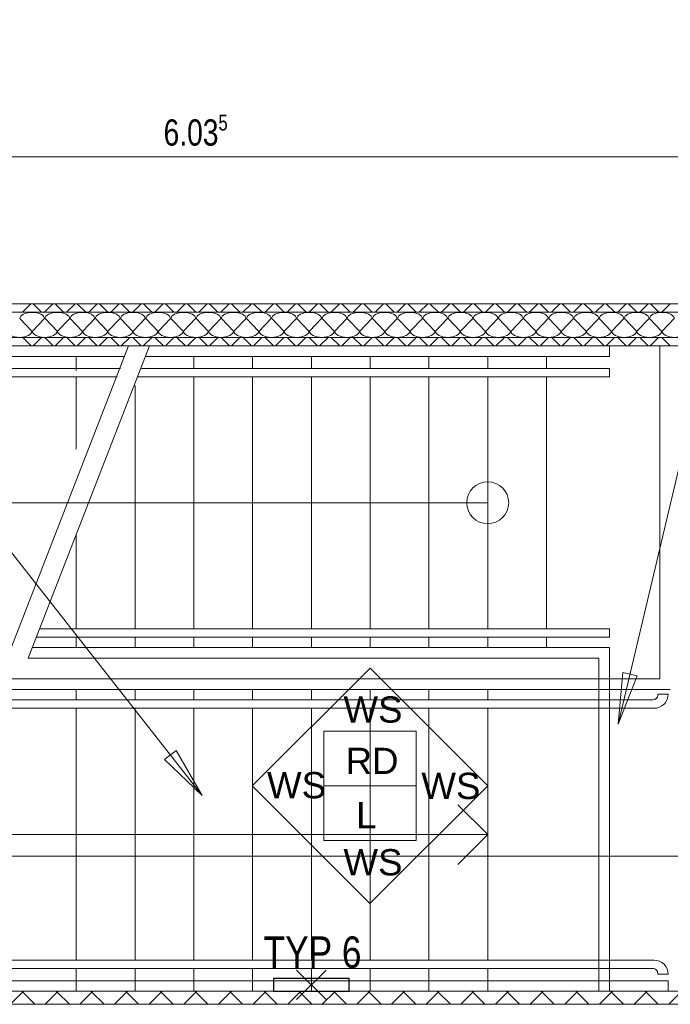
# Model space of a CAD drawing. Extents: x 1101 to 1942, y 41 to 882.
# Tile 78 of 113: x 1350 to 1412, y 691 to 785. Entities that reach past the tile are written whole.
import ezdxf
from ezdxf.lldxf.tags import DXFTag

# ---------------------------------------------------------------- set-up
doc = ezdxf.new("R2010")
doc.units = 0
doc.layers.get('0').update_dxf_attribs({"lineweight": 13})
for name, color, linetype, lineweight in [('Axen', 7, 'Continuous', 25), ('Beschriftung', 7, 'Continuous', 25), ('BI_X_Geometrie', 7, 'Continuous', 13), ('Fullfläche', 7, 'Continuous', 25), ('Maßlinien', 7, 'Continuous', 25), ('Treppen', 7, 'Continuous', 25), ('Wände', 7, 'Continuous', 25)]:
    doc.layers.add(name, color=color, linetype=linetype, lineweight=lineweight)
doc.layers.add('BI_E_Licht', color=7, linetype='Continuous', lineweight=25, true_color=0xff6600)
doc.styles.get("Standard").update_dxf_attribs({"font": 'arial.ttf'})
tags = doc.linetypes.add('ALL_S25', pattern=[0.001, 0, -0.001]).pattern_tags.tags
tags[6:7] = [DXFTag(74, 4), DXFTag(75, 0), DXFTag(340, '0'), DXFTag(46, 1.0), DXFTag(50, 0.0), DXFTag(44, 0.0), DXFTag(45, 0.0)]
tags[4:5] = [DXFTag(74, 4), DXFTag(75, 0), DXFTag(340, '0'), DXFTag(46, 1.0), DXFTag(50, 0.0), DXFTag(44, 0.0), DXFTag(45, 0.0)]
tags = doc.linetypes.add('PUNKT2_S9-A03CP7E21H', pattern=[0.001, 0, -0.001]).pattern_tags.tags
tags[6:7] = [DXFTag(74, 4), DXFTag(75, 0), DXFTag(340, '0'), DXFTag(46, 1.0), DXFTag(50, 0.0), DXFTag(44, 0.0), DXFTag(45, 0.0)]
tags[4:5] = [DXFTag(74, 4), DXFTag(75, 0), DXFTag(340, '0'), DXFTag(46, 1.0), DXFTag(50, 0.0), DXFTag(44, 0.0), DXFTag(45, 0.0)]
tags = doc.linetypes.add('VERDECKT2_S2-A03CP7E31H', pattern=[0.0027, 0.002, -0.0007]).pattern_tags.tags
tags[6:7] = [DXFTag(74, 4), DXFTag(75, 0), DXFTag(340, '0'), DXFTag(46, 1.0), DXFTag(50, 0.0), DXFTag(44, 0.0), DXFTag(45, 0.0)]
tags[4:5] = [DXFTag(74, 4), DXFTag(75, 0), DXFTag(340, '0'), DXFTag(46, 1.0), DXFTag(50, 0.0), DXFTag(44, 0.0), DXFTag(45, 0.0)]

# ---------------------------------------------------------------- blocks, each defined once
blk = doc.blocks.new('Referenz-A03CP7E41H', base_point=(1127.794, 89.807))
at = {"layer": 'Axen', "color": 0, "linetype": 'ALL_S25', "lineweight": -2, "ltscale": 0.13}
blk.add_line((1661.911, 757.448), (1222.401, 757.448), dxfattribs=at)
at = {"layer": 'Beschriftung', "color": 0, "lineweight": -2}
for p, q in [((1406.928, 717.399), (1437.188, 845.28)), ((1367.298, 710.602), (1281.304, 820.164)), ((1372.072, 711.521), (1383.287, 722.732)), ((1383.287, 722.732), (1394.498, 711.517)), ((1406.928, 717.399), (1407.375, 722.328)), ((1406.928, 717.399), (1407.375, 722.328)), ((1408.737, 722.006), (1406.928, 717.399)), ((1408.737, 722.006), (1406.928, 717.399)), ((1407.375, 722.328), (1408.737, 722.006)), ((1407.375, 722.328), (1408.737, 722.006)), ((1408.056, 722.167), (1408.137, 722.508)), ((1378.885, 711.52), (1378.886, 716.72)), ((1378.886, 716.72), (1387.686, 716.719)), ((1387.686, 716.719), (1387.685, 711.519)), ((1363.722, 714.025), (1364.823, 714.889)), ((1363.722, 714.025), (1364.823, 714.889)), ((1364.273, 714.457), (1364.057, 714.732)), ((1364.823, 714.889), (1367.298, 710.602)), ((1364.823, 714.889), (1367.298, 710.602)), ((1367.298, 710.602), (1363.722, 714.025)), ((1367.298, 710.602), (1363.722, 714.025)), ((1383.283, 700.306), (1372.072, 711.521)), ((1378.884, 706.32), (1378.885, 711.52)), ((1387.685, 711.519), (1378.885, 711.52)), ((1394.498, 711.517), (1383.283, 700.306)), ((1387.685, 711.519), (1387.684, 706.319)), ((1387.684, 706.319), (1378.884, 706.32))]:
    blk.add_line(p, q, dxfattribs=at)
at = {"layer": 'Fullfläche', "color": 0, "lineweight": -2}
for p, q in [((1350.983, 757.447), (1350.184, 756.647)), ((1351.201, 757.447), (1352, 756.647)), ((1353.083, 757.447), (1352.284, 756.647)), ((1353.301, 757.447), (1354.1, 756.647)), ((1355.183, 757.447), (1354.384, 756.647)), ((1355.401, 757.447), (1356.2, 756.647)), ((1357.283, 757.447), (1356.484, 756.647)), ((1357.501, 757.447), (1358.3, 756.647)), ((1359.383, 757.447), (1358.584, 756.647)), ((1359.601, 757.447), (1360.4, 756.647)), ((1361.483, 757.447), (1360.684, 756.647)), ((1361.701, 757.447), (1362.5, 756.647)), ((1363.583, 757.447), (1362.784, 756.647)), ((1363.801, 757.447), (1364.6, 756.647)), ((1365.683, 757.447), (1364.884, 756.647)), ((1365.901, 757.447), (1366.7, 756.647)), ((1367.783, 757.447), (1366.984, 756.647)), ((1368.001, 757.447), (1368.8, 756.647)), ((1369.883, 757.447), (1369.084, 756.647)), ((1370.101, 757.447), (1370.9, 756.647)), ((1371.983, 757.447), (1371.184, 756.647)), ((1372.201, 757.447), (1373, 756.647)), ((1374.083, 757.447), (1373.284, 756.647)), ((1374.301, 757.447), (1375.1, 756.647)), ((1376.183, 757.447), (1375.384, 756.647)), ((1376.401, 757.447), (1377.2, 756.647)), ((1378.283, 757.447), (1377.484, 756.647)), ((1378.501, 757.447), (1379.3, 756.647)), ((1380.383, 757.447), (1379.584, 756.647)), ((1380.601, 757.447), (1381.4, 756.647)), ((1382.483, 757.447), (1381.684, 756.647)), ((1382.701, 757.447), (1383.5, 756.647)), ((1384.583, 757.447), (1383.784, 756.647)), ((1384.801, 757.447), (1385.6, 756.647)), ((1386.683, 757.447), (1385.884, 756.647)), ((1386.901, 757.447), (1387.7, 756.647)), ((1388.783, 757.447), (1387.984, 756.647)), ((1389.001, 757.447), (1389.8, 756.647)), ((1390.883, 757.447), (1390.084, 756.647)), ((1391.101, 757.448), (1391.9, 756.647)), ((1392.983, 757.448), (1392.184, 756.647)), ((1393.201, 757.448), (1394, 756.647)), ((1395.083, 757.448), (1394.284, 756.647)), ((1395.301, 757.448), (1396.1, 756.647)), ((1397.183, 757.448), (1396.384, 756.647)), ((1397.401, 757.448), (1398.2, 756.647)), ((1399.283, 757.448), (1398.484, 756.647)), ((1399.501, 757.448), (1400.3, 756.647)), ((1401.383, 757.448), (1400.584, 756.647)), ((1401.601, 757.448), (1402.401, 756.647)), ((1403.483, 757.448), (1402.684, 756.647)), ((1403.701, 757.448), (1404.501, 756.647)), ((1405.583, 757.448), (1404.784, 756.647)), ((1405.801, 757.448), (1406.601, 756.647)), ((1407.683, 757.448), (1406.884, 756.647)), ((1407.901, 757.448), (1408.701, 756.647)), ((1409.783, 757.448), (1408.984, 756.647)), ((1410.001, 757.448), (1410.8, 756.647)), ((1411.883, 757.448), (1411.084, 756.647)), ((1349.922, 756.047), (1351.074, 754.847)), ((1351.122, 754.847), (1352.274, 756.047)), ((1352.322, 756.047), (1353.474, 754.847)), ((1353.522, 754.847), (1354.674, 756.047)), ((1354.722, 756.047), (1355.874, 754.847)), ((1355.922, 754.847), (1357.074, 756.047)), ((1357.122, 756.047), (1358.274, 754.847)), ((1358.322, 754.847), (1359.474, 756.047)), ((1359.522, 756.047), (1360.674, 754.847)), ((1360.722, 754.847), (1361.874, 756.047)), ((1361.922, 756.047), (1363.074, 754.847)), ((1363.122, 754.847), (1364.274, 756.047)), ((1364.322, 756.047), (1365.474, 754.847)), ((1365.522, 754.847), (1366.674, 756.047)), ((1366.722, 756.047), (1367.874, 754.847)), ((1367.922, 754.847), (1369.074, 756.047)), ((1369.122, 756.047), (1370.274, 754.847)), ((1370.322, 754.847), (1371.474, 756.047)), ((1371.522, 756.047), (1372.674, 754.847)), ((1372.722, 754.847), (1373.874, 756.047)), ((1373.922, 756.047), (1375.074, 754.847)), ((1375.122, 754.847), (1376.274, 756.047)), ((1376.322, 756.047), (1377.474, 754.847)), ((1377.522, 754.847), (1378.674, 756.047)), ((1378.722, 756.047), (1379.874, 754.847)), ((1379.922, 754.847), (1381.074, 756.047)), ((1381.122, 756.047), (1382.274, 754.847)), ((1382.322, 754.847), (1383.474, 756.047)), ((1383.522, 756.047), (1384.674, 754.847)), ((1384.722, 754.847), (1385.874, 756.048)), ((1385.922, 756.048), (1387.074, 754.847)), ((1387.122, 754.847), (1388.274, 756.048)), ((1388.322, 756.048), (1389.474, 754.847)), ((1389.522, 754.847), (1390.674, 756.048)), ((1390.722, 756.048), (1391.874, 754.847)), ((1391.922, 754.847), (1393.074, 756.048)), ((1393.122, 756.048), (1394.274, 754.847)), ((1394.322, 754.847), (1395.474, 756.048)), ((1395.522, 756.048), (1396.674, 754.847)), ((1396.722, 754.847), (1397.874, 756.048)), ((1397.922, 756.048), (1399.074, 754.847)), ((1399.122, 754.847), (1400.274, 756.048)), ((1400.322, 756.048), (1401.474, 754.847)), ((1401.522, 754.847), (1402.674, 756.048)), ((1402.722, 756.048), (1403.874, 754.847)), ((1403.922, 754.847), (1405.074, 756.048)), ((1405.122, 756.048), (1406.274, 754.848)), ((1406.322, 754.848), (1407.474, 756.048)), ((1407.522, 756.048), (1408.674, 754.848)), ((1408.722, 754.848), (1409.874, 756.048)), ((1409.922, 756.048), (1411.074, 754.848)), ((1411.122, 754.848), (1412.274, 756.048)), ((1350.997, 753.448), (1350.196, 754.249)), ((1351.188, 753.448), (1351.989, 754.249)), ((1353.097, 753.448), (1352.296, 754.249)), ((1353.288, 753.448), (1354.089, 754.249)), ((1355.197, 753.448), (1354.396, 754.249)), ((1355.388, 753.448), (1356.189, 754.249)), ((1357.297, 753.448), (1356.496, 754.249)), ((1357.488, 753.448), (1358.289, 754.249)), ((1359.397, 753.448), (1358.596, 754.249)), ((1359.588, 753.448), (1360.389, 754.249)), ((1361.497, 753.448), (1360.696, 754.249)), ((1361.688, 753.448), (1362.488, 754.249)), ((1363.597, 753.448), (1362.796, 754.249)), ((1363.788, 753.448), (1364.588, 754.249)), ((1365.697, 753.448), (1364.896, 754.249)), ((1365.888, 753.448), (1366.688, 754.249)), ((1367.797, 753.448), (1366.996, 754.249)), ((1367.988, 753.448), (1368.788, 754.249)), ((1369.897, 753.448), (1369.096, 754.249)), ((1370.088, 753.448), (1370.888, 754.249)), ((1371.997, 753.448), (1371.196, 754.249)), ((1372.188, 753.448), (1372.988, 754.249)), ((1374.097, 753.448), (1373.297, 754.249)), ((1374.288, 753.448), (1375.088, 754.249)), ((1376.197, 753.448), (1375.397, 754.249)), ((1376.388, 753.448), (1377.188, 754.249)), ((1378.297, 753.448), (1377.497, 754.249)), ((1378.487, 753.448), (1379.288, 754.249)), ((1380.397, 753.448), (1379.597, 754.249)), ((1380.587, 753.448), (1381.388, 754.249)), ((1382.497, 753.448), (1381.697, 754.249)), ((1382.687, 753.448), (1383.488, 754.249)), ((1384.597, 753.448), (1383.797, 754.249)), ((1384.787, 753.448), (1385.588, 754.249)), ((1386.697, 753.448), (1385.897, 754.249)), ((1386.887, 753.448), (1387.688, 754.248)), ((1388.797, 753.448), (1387.997, 754.248)), ((1388.987, 753.448), (1389.787, 754.248)), ((1390.897, 753.448), (1390.097, 754.248)), ((1391.087, 753.448), (1391.887, 754.248)), ((1392.997, 753.448), (1392.197, 754.248)), ((1393.187, 753.448), (1393.987, 754.248)), ((1395.097, 753.448), (1394.297, 754.248)), ((1395.287, 753.448), (1396.087, 754.248)), ((1397.197, 753.448), (1396.397, 754.248)), ((1397.387, 753.448), (1398.187, 754.248)), ((1399.297, 753.448), (1398.497, 754.248)), ((1399.487, 753.448), (1400.287, 754.248)), ((1401.397, 753.448), (1400.597, 754.248)), ((1401.587, 753.448), (1402.387, 754.248)), ((1403.497, 753.448), (1402.697, 754.248)), ((1403.687, 753.448), (1404.487, 754.248)), ((1405.597, 753.448), (1404.798, 754.248)), ((1405.787, 753.448), (1406.587, 754.248)), ((1407.697, 753.448), (1406.898, 754.248)), ((1407.887, 753.448), (1408.687, 754.248)), ((1409.797, 753.448), (1408.998, 754.248)), ((1409.987, 753.448), (1410.787, 754.248)), ((1411.897, 753.448), (1411.098, 754.248)), ((1350.19, 691.854), (1349.039, 690.703)), ((1350.1, 691.947), (1350.19, 691.858)), ((1350.286, 691.947), (1350.196, 691.858)), ((1350.196, 691.854), (1351.346, 690.703)), ((1353.49, 691.854), (1352.34, 690.703)), ((1353.4, 691.947), (1353.49, 691.858)), ((1353.586, 691.947), (1353.496, 691.858)), ((1353.496, 691.854), (1354.646, 690.704)), ((1356.79, 691.854), (1355.64, 690.704)), ((1356.7, 691.947), (1356.79, 691.858)), ((1356.886, 691.947), (1356.796, 691.858)), ((1356.796, 691.854), (1357.945, 690.704)), ((1360.09, 691.854), (1358.94, 690.704)), ((1360, 691.947), (1360.09, 691.858)), ((1360.186, 691.947), (1360.096, 691.858)), ((1360.096, 691.854), (1361.245, 690.704)), ((1363.39, 691.854), (1362.241, 690.704)), ((1363.3, 691.947), (1363.39, 691.858)), ((1363.486, 691.947), (1363.396, 691.858)), ((1363.396, 691.854), (1364.545, 690.705)), ((1366.69, 691.854), (1365.541, 690.705)), ((1366.6, 691.948), (1366.69, 691.858)), ((1366.786, 691.948), (1366.696, 691.858)), ((1366.696, 691.854), (1367.844, 690.705)), ((1369.99, 691.855), (1368.841, 690.705)), ((1369.9, 691.948), (1369.99, 691.858)), ((1370.086, 691.948), (1369.996, 691.858)), ((1369.996, 691.855), (1371.144, 690.706)), ((1373.29, 691.855), (1372.142, 690.706)), ((1373.2, 691.948), (1373.29, 691.858)), ((1373.386, 691.948), (1373.296, 691.858)), ((1373.296, 691.855), (1374.444, 690.706)), ((1376.59, 691.855), (1375.442, 690.706)), ((1376.5, 691.948), (1376.59, 691.858)), ((1376.686, 691.948), (1376.596, 691.858)), ((1376.596, 691.855), (1377.743, 690.706)), ((1379.889, 691.855), (1378.742, 690.706)), ((1379.8, 691.948), (1379.889, 691.858)), ((1379.986, 691.948), (1379.896, 691.858)), ((1379.896, 691.855), (1381.043, 690.707)), ((1383.19, 691.855), (1382.043, 690.707)), ((1383.1, 691.948), (1383.19, 691.858)), ((1383.286, 691.948), (1383.196, 691.858)), ((1383.196, 691.855), (1384.342, 690.707)), ((1386.49, 691.855), (1385.343, 690.707)), ((1386.4, 691.948), (1386.49, 691.858)), ((1386.586, 691.948), (1386.496, 691.858)), ((1386.496, 691.855), (1387.642, 690.707)), ((1389.789, 691.855), (1388.644, 690.708)), ((1389.7, 691.948), (1389.789, 691.858)), ((1389.886, 691.948), (1389.796, 691.858)), ((1389.796, 691.855), (1390.942, 690.708)), ((1393.089, 691.855), (1391.944, 690.708)), ((1393, 691.948), (1393.089, 691.858)), ((1393.185, 691.948), (1393.096, 691.858)), ((1393.096, 691.855), (1394.241, 690.708)), ((1396.39, 691.855), (1395.244, 690.708)), ((1396.3, 691.948), (1396.39, 691.858)), ((1396.486, 691.948), (1396.396, 691.858)), ((1396.396, 691.855), (1397.541, 690.709)), ((1399.689, 691.855), (1398.545, 690.709)), ((1399.6, 691.948), (1399.689, 691.858)), ((1399.786, 691.948), (1399.696, 691.858)), ((1399.696, 691.855), (1400.841, 690.709)), ((1402.989, 691.855), (1401.845, 690.709)), ((1402.9, 691.948), (1402.989, 691.858)), ((1403.085, 691.948), (1402.996, 691.858)), ((1402.996, 691.855), (1404.14, 690.709)), ((1406.289, 691.855), (1405.145, 690.71)), ((1406.2, 691.948), (1406.289, 691.858)), ((1406.385, 691.948), (1406.296, 691.858)), ((1406.296, 691.855), (1407.44, 690.71)), ((1409.589, 691.855), (1408.446, 690.71)), ((1409.5, 691.948), (1409.589, 691.858)), ((1409.685, 691.948), (1409.596, 691.858)), ((1409.596, 691.855), (1410.74, 690.71)), ((1412.889, 691.855), (1411.746, 690.71))]:
    blk.add_line(p, q, dxfattribs=at)
for centre, start_param, end_param in [((1351.098, 756.047), 1.570796, 3.141593), ((1351.098, 756.047), 0, 1.570796), ((1353.498, 756.047), 1.570796, 3.141593), ((1353.498, 756.047), 0, 1.570796), ((1355.898, 756.047), 1.570796, 3.141593), ((1355.898, 756.047), 0, 1.570796), ((1358.298, 756.047), 1.570796, 3.141593), ((1358.298, 756.047), 0, 1.570796), ((1360.698, 756.047), 1.570796, 3.141593), ((1360.698, 756.047), 0, 1.570796), ((1363.098, 756.047), 1.570796, 3.141593), ((1363.098, 756.047), 0, 1.570796), ((1365.498, 756.047), 1.570796, 3.141593), ((1365.498, 756.047), 0, 1.570796), ((1367.898, 756.047), 1.570796, 3.141593), ((1367.898, 756.047), 0, 1.570796), ((1370.298, 756.047), 1.570796, 3.141593), ((1370.298, 756.047), 0, 1.570796), ((1372.698, 756.047), 1.570796, 3.141593), ((1372.698, 756.047), 0, 1.570796), ((1375.098, 756.047), 1.570796, 3.141593), ((1375.098, 756.047), 0, 1.570796), ((1377.498, 756.047), 1.570796, 3.141593), ((1377.498, 756.047), 0, 1.570796), ((1379.898, 756.047), 1.570796, 3.141593), ((1379.898, 756.047), 0, 1.570796), ((1382.298, 756.047), 1.570796, 3.141593), ((1382.298, 756.047), 0, 1.570796), ((1384.698, 756.048), 1.570796, 3.141593), ((1384.698, 756.048), 0, 1.570796), ((1387.098, 756.048), 1.570796, 3.141593), ((1387.098, 756.048), 0, 1.570796), ((1389.498, 756.048), 1.570796, 3.141593), ((1389.498, 756.048), 0, 1.570796), ((1391.898, 756.048), 1.570796, 3.141593), ((1391.898, 756.048), 0, 1.570796), ((1394.298, 756.048), 1.570796, 3.141593), ((1394.298, 756.048), 0, 1.570796), ((1396.698, 756.048), 1.570796, 3.141593), ((1396.698, 756.048), 0, 1.570796), ((1399.098, 756.048), 1.570796, 3.141593), ((1399.098, 756.048), 0, 1.570796), ((1401.498, 756.048), 1.570796, 3.141593), ((1401.498, 756.048), 0, 1.570796), ((1403.898, 756.048), 1.570796, 3.141593), ((1403.898, 756.048), 0, 1.570796), ((1406.298, 756.048), 1.570796, 3.141593), ((1406.298, 756.048), 0, 1.570796), ((1408.698, 756.048), 1.570796, 3.141593), ((1408.698, 756.048), 0, 1.570796), ((1411.098, 756.048), 1.570796, 3.141593), ((1411.098, 756.048), 0, 1.570796), ((1349.898, 754.847), 3.141593, 6.283185), ((1352.298, 754.847), 3.141593, 6.283185), ((1354.698, 754.847), 3.141593, 6.283185), ((1357.098, 754.847), 3.141593, 6.283185), ((1359.498, 754.847), 3.141593, 6.283185), ((1361.898, 754.847), 3.141593, 6.283185), ((1364.298, 754.847), 3.141593, 6.283185), ((1366.698, 754.847), 3.141593, 6.283185), ((1369.098, 754.847), 3.141593, 6.283185), ((1371.498, 754.847), 3.141593, 6.283185), ((1373.898, 754.847), 3.141593, 6.283185), ((1376.298, 754.847), 3.141593, 6.283185), ((1378.698, 754.847), 3.141593, 6.283185), ((1381.098, 754.847), 3.141593, 6.283185), ((1383.498, 754.847), 3.141593, 6.283185), ((1385.898, 754.847), 3.141593, 6.283185), ((1388.298, 754.847), 3.141593, 6.283185), ((1390.698, 754.847), 3.141593, 6.283185), ((1393.098, 754.847), 3.141593, 6.283185), ((1395.498, 754.847), 3.141593, 6.283185), ((1397.898, 754.847), 3.141593, 6.283185), ((1400.298, 754.847), 3.141593, 6.283185), ((1402.698, 754.847), 3.141593, 6.283185), ((1405.098, 754.847), 3.141593, 6.283185), ((1407.498, 754.848), 3.141593, 6.283185), ((1409.898, 754.848), 3.141593, 6.283185), ((1412.298, 754.848), 3.141593, 6.283185)]:
    blk.add_ellipse(centre, major_axis=(1.176, 0), ratio=0.5, start_param=start_param, end_param=end_param, dxfattribs=at)
at = {"layer": 'Maßlinien', "color": 0, "lineweight": -2}
blk.add_line((1344.033, 771.448), (1426.998, 771.448), dxfattribs=at)
at = {"layer": 'Treppen', "color": 0, "linetype": 'PUNKT2_S9-A03CP7E21H', "lineweight": -2, "ltscale": 0.13}
for p, q in [((1360.289, 753.448), (1306.387, 753.448)), ((1410.898, 753.448), (1410.898, 721.708)), ((1359.898, 752.448), (1307.298, 752.448)), ((1355.298, 751.087), (1355.298, 752.448)), ((1359.507, 751.288), (1310.098, 751.288)), ((1359.194, 750.488), (1310.098, 750.488)), ((1355.298, 743.609), (1355.298, 750.488)), ((1410.898, 721.708), (1335.898, 721.708)), ((1411.898, 720.708), (1334.898, 720.708)), ((1355.298, 719.708), (1355.298, 720.708)), ((1360.898, 719.708), (1360.898, 720.708)), ((1366.498, 719.708), (1366.498, 720.708)), ((1372.098, 719.708), (1372.098, 720.708)), ((1377.698, 719.708), (1377.698, 720.708)), ((1383.298, 719.708), (1383.298, 720.708)), ((1388.898, 719.708), (1388.898, 720.708)), ((1394.498, 719.708), (1394.498, 720.708)), ((1411.698, 720.259), (1410.698, 720.259)), ((1410.698, 720.259), (1410.698, 720.159)), ((1410.246, 719.708), (1334.45, 719.708)), ((1410.346, 718.908), (1334.45, 718.908)), ((1355.298, 694.908), (1355.298, 718.908)), ((1360.898, 694.908), (1360.898, 718.908)), ((1366.498, 694.908), (1366.498, 718.908)), ((1372.098, 694.908), (1372.098, 718.908)), ((1377.698, 694.908), (1377.698, 718.908)), ((1383.298, 694.908), (1383.298, 718.908)), ((1388.898, 694.908), (1388.898, 718.908)), ((1394.498, 694.908), (1394.498, 718.908)), ((1410.346, 694.908), (1310.098, 694.908)), ((1410.246, 694.108), (1310.098, 694.108)), ((1355.298, 691.948), (1355.298, 694.108)), ((1360.898, 691.948), (1360.898, 694.108)), ((1366.498, 691.948), (1366.498, 694.108)), ((1372.098, 691.948), (1372.098, 694.108)), ((1377.698, 691.948), (1377.698, 694.108)), ((1383.298, 691.948), (1383.298, 694.108)), ((1388.898, 691.948), (1388.898, 694.108)), ((1394.498, 691.948), (1394.498, 694.108)), ((1410.698, 693.556), (1410.698, 693.656)), ((1411.698, 693.556), (1410.698, 693.556)), ((1411.698, 692.948), (1307.298, 692.948)), ((1411.698, 692.948), (1411.698, 691.948)), ((1411.698, 691.948), (1306.298, 691.948))]:
    blk.add_line(p, q, dxfattribs=at)
at = {"layer": 'Treppen', "color": 0, "lineweight": -2}
for p, q in [((1360.289, 753.448), (1348.707, 723.688)), ((1362.289, 753.448), (1350.707, 723.688)), ((1406.098, 753.448), (1362.289, 753.448)), ((1406.098, 752.448), (1406.098, 753.448)), ((1406.098, 752.448), (1361.9, 752.448)), ((1366.498, 751.288), (1366.498, 752.448)), ((1372.098, 751.288), (1372.098, 752.448)), ((1377.698, 751.288), (1377.698, 752.448)), ((1383.298, 751.288), (1383.298, 752.448)), ((1388.898, 751.288), (1388.898, 752.448)), ((1394.498, 751.287), (1394.498, 752.447)), ((1400.098, 752.448), (1400.098, 751.288)), ((1406.098, 751.288), (1361.53, 751.288)), ((1406.098, 751.288), (1406.098, 750.488)), ((1406.098, 750.488), (1361.141, 750.488)), ((1366.498, 726.488), (1366.498, 750.488)), ((1372.098, 726.488), (1372.098, 750.488)), ((1377.698, 726.488), (1377.698, 750.488)), ((1383.298, 726.488), (1383.298, 750.488)), ((1388.898, 726.488), (1388.898, 750.488)), ((1394.498, 726.487), (1394.498, 750.487)), ((1360.898, 726.488), (1360.898, 749.664)), ((1394.498, 738.497), (1321.098, 738.465)), ((1355.298, 726.488), (1355.298, 735.49)), ((1406.098, 726.488), (1351.803, 726.488)), ((1406.098, 725.688), (1406.098, 726.488)), ((1406.098, 725.688), (1351.49, 725.688)), ((1355.298, 724.688), (1355.298, 725.688)), ((1360.898, 724.688), (1360.898, 725.688)), ((1366.498, 724.688), (1366.498, 725.688)), ((1372.098, 724.688), (1372.098, 725.688)), ((1377.698, 724.688), (1377.698, 725.688)), ((1383.298, 724.688), (1383.298, 725.688)), ((1388.898, 724.688), (1388.898, 725.688)), ((1394.498, 724.688), (1394.498, 725.688)), ((1400.098, 725.688), (1400.098, 724.688)), ((1406.098, 724.688), (1351.098, 724.688)), ((1406.098, 724.688), (1406.098, 691.948)), ((1405.098, 723.688), (1350.707, 723.688)), ((1405.098, 691.948), (1405.098, 723.688)), ((1394.498, 706.865), (1391.67, 709.694)), ((1321.098, 706.865), (1394.498, 706.865)), ((1394.498, 706.865), (1391.67, 704.037))]:
    blk.add_line(p, q, dxfattribs=at)
at = {"layer": 'Treppen', "color": 0, "linetype": 'VERDECKT2_S2-A03CP7E31H', "lineweight": -2, "ltscale": 0.13}
blk.add_line((1400.098, 750.488), (1400.098, 726.488), dxfattribs=at)
at = {"layer": 'Treppen', "color": 0, "lineweight": -2}
blk.add_circle((1394.498, 738.497), 2, dxfattribs=at)
at = {"layer": 'Treppen', "color": 0, "linetype": 'PUNKT2_S9-A03CP7E21H', "lineweight": -2, "ltscale": 0.13}
for centre, major_axis, end_param in [((1410.246, 720.159), (0, -0.452), 1.570796), ((1410.346, 720.259), (0, -1.352), 1.570796), ((1410.346, 693.556), (1.352, 0), 1.570797), ((1410.246, 693.656), (0.452, 0), 1.570797)]:
    blk.add_ellipse(centre, major_axis=major_axis, ratio=1, start_param=0, end_param=end_param, dxfattribs=at)
at = {"layer": 'Wände', "color": 0, "lineweight": -2}
for p, q in [((1426.998, 757.448), (1302.298, 757.448)), ((1426.998, 756.648), (1303.098, 756.647)), ((1426.998, 754.248), (1303.098, 754.247)), ((1303.098, 753.448), (1426.998, 753.448)), ((1426.998, 691.948), (1303.098, 691.948)), ((1426.998, 690.712), (1302.298, 690.697))]:
    blk.add_line(p, q, dxfattribs=at)
at = {"layer": 'Beschriftung', "color": 0, "lineweight": -2, "char_height": 2.49999, "attachment_point": 1, "rotation": 359.99316}
for s, insert in [('{\\fArial;WS}', (1380.757, 720.043)), ('{\\fArial;RD}', (1380.961, 715.146)), ('{\\fArial;WS}', (1373.472, 712.832)), ('{\\fArial;WS}', (1388.178, 712.762)), ('{\\fArial;L}', (1381.96, 709.978)), ('{\\fArial;WS}', (1380.757, 705.485))]:
    blk.add_mtext(s, dxfattribs=dict(at, insert=insert))
at = {"layer": 'Maßlinien', "color": 0, "lineweight": -2, "attachment_point": 1, "rotation": 0.00001}
for s, insert, char_height in [('{\\W0.76;\\fArial;5}', (1368.847, 775.474), 1.5), ('{\\W0.77;\\fArial;6.03}', (1363.618, 775.032), 2.49999)]:
    blk.add_mtext(s, dxfattribs=dict(at, insert=insert, char_height=char_height))
blk = doc.blocks.new('RZB Polymero Kreis 19W-A03CP7NG1H', base_point=(1374.098, 691.158))
at = {"color": 0, "lineweight": -2}
for p, q in [((1379.098, 691.158), (1376.298, 693.958)), ((1376.298, 691.158), (1379.098, 693.958)), ((1381.298, 693.168), (1374.098, 693.168)), ((1374.098, 693.168), (1374.098, 691.948)), ((1381.298, 691.948), (1381.298, 693.168)), ((1374.098, 691.948), (1381.298, 691.948))]:
    blk.add_line(p, q, dxfattribs=at)

msp = doc.modelspace()

# ---------------------------------------------------------------- linework, layer by layer
at = {"layer": 'BI_X_Geometrie', "color": 7, "ltscale": 0.13}
msp.add_line((1171.363, 704.824), (1485.186, 704.824), dxfattribs=at)

# ---------------------------------------------------------------- block references
at = {"color": 251, "lineweight": 13, "ltscale": 0.13, "true_color": 0x5f5f5f}
msp.add_blockref('Referenz-A03CP7E41H', (1127.794, 89.807), dxfattribs=at)
at = {"layer": 'BI_E_Licht', "linetype": 'Continuous', "ltscale": 0.25}
msp.add_blockref('RZB Polymero Kreis 19W-A03CP7NG1H', (1374.098, 691.158), dxfattribs=at)

# ---------------------------------------------------------------- texts
at = {"layer": 'BI_E_Licht', "ltscale": 0.25, "insert": (1373.157, 697.168), "char_height": 3, "attachment_point": 1}
msp.add_mtext('{\\W0.8;\\fArial;TYP 6}', dxfattribs=at)

doc.saveas('drawing.dxf')
